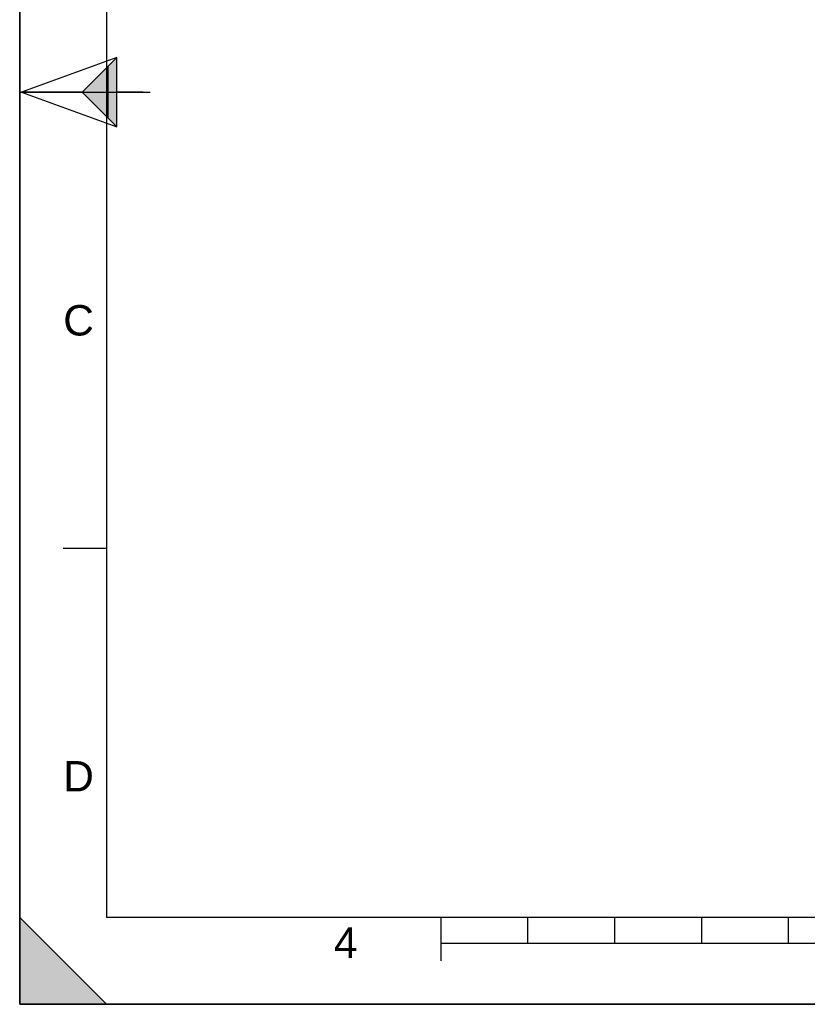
# Model space of a CAD drawing. Header units: millimetres. Extents: x 0 to 297, y 0 to 210.
# Tile 1 of 17: x 0 to 91, y 0 to 113. Entities that reach past the tile are written whole.
import ezdxf

# ---------------------------------------------------------------- set-up
doc = ezdxf.new("R2010")
doc.units = ezdxf.units.MM
doc.header["$LTSCALE"] = 16.335
doc.layers.get('0').update_dxf_attribs({"linetype": 'CONTINUOUS'})
doc.styles.add('TEXTSTYLE_2', font='arial.ttf')

# ---------------------------------------------------------------- blocks, each defined once
blk = doc.blocks.new('MARGEA4_BL0', base_point=(148.51, 105.01))
at = {"color": 7, "linetype": 'Continuous'}
for p, q in [((0.01, 0.01), (0.01, 210.01)), ((0.01, 0.01), (0.01, 210.01)), ((0.01, 210.01), (0.01, 0.01)), ((10.01, 200.01), (10.01, 10.01)), ((0.01, 105.01), (15.01, 105.01)), ((5.01, 52.51), (10.01, 52.51)), ((0.01, 10.01), (10.01, 0.01)), ((0.01, 0.01), (0.01, 10.01)), ((0.01, 10.01), (10.01, 0.01)), ((287.01, 10.01), (10.01, 10.01)), ((48.51, 5.01), (48.51, 10.01)), ((58.51, 7.01), (58.51, 10.01)), ((68.51, 7.01), (68.51, 10.01)), ((78.51, 7.01), (78.51, 10.01)), ((88.51, 7.01), (88.51, 10.01)), ((248.51, 7.01), (48.51, 7.01)), ((297.01, 0.01), (0.01, 0.01)), ((10.01, 0.01), (0.01, 0.01)), ((297.01, 0.01), (0.01, 0.01))]:
    blk.add_line(p, q, dxfattribs=at)
blk.add_solid([(0.01, 10.01), (10.01, 0.01), (0.01, 0.01)], dxfattribs=at)
at = {"color": 5, "linetype": 'Continuous', "style": 'TEXTSTYLE_2', "oblique": 0}
for s, p in [('C', (5.01, 77.01)), ('D', (5.01, 24.51)), ('4', (36.17, 5.35))]:
    blk.add_text(s, height=3.5, dxfattribs=at).set_placement(p)
blk = doc.blocks.new('REPERE_ORIENTATION_BL2', base_point=(7.19, 105.02))
at = {"color": 7, "linetype": 'Continuous'}
for p, q in [((11.19, 109.02), (0.19, 105.02)), ((7.19, 105.02), (11.19, 109.02)), ((11.19, 101.02), (11.19, 109.02)), ((10.19, 102.02), (10.19, 108.02)), ((0.19, 105.02), (11.19, 101.02)), ((7.19, 105.02), (0.19, 105.02)), ((7.19, 105.02), (11.19, 101.02)), ((14.19, 105.02), (11.19, 105.02))]:
    blk.add_line(p, q, dxfattribs=at)
blk.add_solid([(11.19, 109.02), (7.19, 105.02), (11.19, 101.02)], dxfattribs=at)

msp = doc.modelspace()

# ---------------------------------------------------------------- linework, layer by layer
at = {"color": 7, "linetype": 'Continuous'}
for q in [(0, 210), (297, 0)]:
    msp.add_line((0, 0), q, dxfattribs=at)

# ---------------------------------------------------------------- block references
at = {"color": 2, "linetype": 'Continuous'}
for name, p in [('MARGEA4_BL0', (148.51, 105.01)), ('REPERE_ORIENTATION_BL2', (7.19, 105.02))]:
    msp.add_blockref(name, p, dxfattribs=at)

doc.saveas('drawing.dxf')
